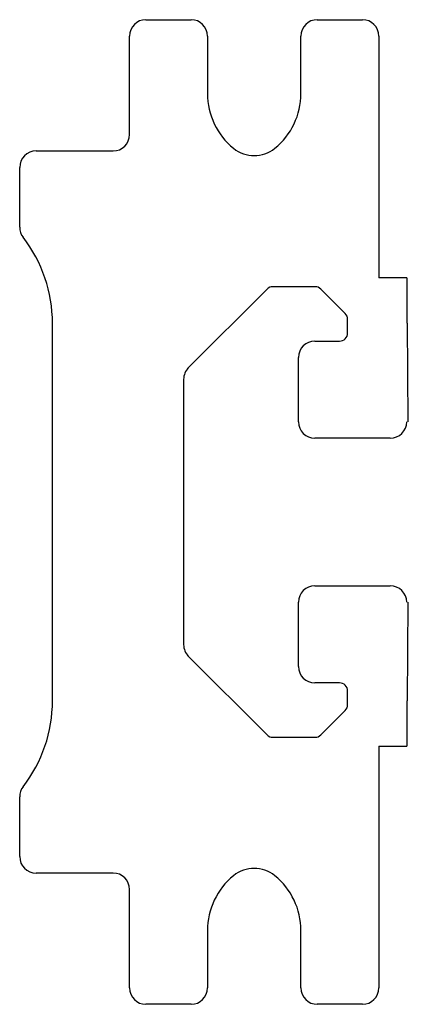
# Model space of a CAD drawing. Header units: millimetres. Extents: x 13.7 to 37.4, y 5.1 to 65.1.
import ezdxf

# ---------------------------------------------------------------- set-up
doc = ezdxf.new("R2010")
doc.units = ezdxf.units.MM
doc.header["$LTSCALE"] = 4.597666
doc.layers.get('0').update_dxf_attribs({"linetype": 'CONTINUOUS'})

msp = doc.modelspace()

# ---------------------------------------------------------------- linework, layer by layer
at = {"color": 7}
for p, q in [((21.433, 65.05), (24.183, 65.05)), ((31.883, 65.05), (34.633, 65.05)), ((20.433, 58.05), (20.433, 64.05)), ((25.183, 64.05), (25.183, 60.55)), ((30.883, 60.55), (30.883, 64.05)), ((35.633, 64.05), (35.633, 49.326)), ((14.733, 57.05), (19.433, 57.05)), ((13.733, 52.403), (13.733, 56.05)), ((37.333, 49.326), (35.633, 49.326)), ((37.333, 49.326), (37.333, 46.55)), ((23.977, 43.795), (28.817, 48.634)), ((31.746, 48.78), (29.17, 48.78)), ((32.1, 48.634), (33.587, 47.147)), ((15.733, 23.55), (15.733, 46.55)), ((33.733, 45.965), (33.733, 46.794)), ((37.433, 40.55), (37.383, 46.55)), ((31.733, 45.465), (33.233, 45.465)), ((30.733, 40.55), (30.733, 44.465)), ((23.733, 43.136), (23.733, 26.965)), ((36.333, 39.55), (31.733, 39.55)), ((31.733, 30.55), (36.333, 30.55)), ((30.733, 25.636), (30.733, 29.55)), ((37.383, 23.55), (37.433, 29.55)), ((28.817, 21.467), (23.977, 26.306)), ((33.233, 24.636), (31.733, 24.636)), ((33.733, 23.307), (33.733, 24.136)), ((37.333, 23.55), (37.333, 20.775)), ((33.587, 22.954), (32.1, 21.467)), ((29.17, 21.32), (31.746, 21.32)), ((35.633, 20.775), (37.333, 20.775)), ((35.633, 20.775), (35.633, 6.05)), ((13.733, 14.05), (13.733, 17.698)), ((19.433, 13.05), (14.733, 13.05)), ((20.433, 6.05), (20.433, 12.05)), ((25.183, 9.55), (25.183, 6.05)), ((30.883, 6.05), (30.883, 9.55)), ((24.183, 5.05), (21.433, 5.05)), ((34.633, 5.05), (31.883, 5.05))]:
    msp.add_line(p, q, dxfattribs=at)
for centre, radius, start, end in [((21.433, 64.05), 1, 90, 180), ((24.183, 64.05), 1, 0, 90), ((31.883, 64.05), 1, 90, 180), ((34.633, 64.05), 1, 0, 90), ((29.483, 60.55), 4.3, 180, 230.91779), ((26.583, 60.55), 4.3, 309.08221, 360), ((19.433, 58.05), 1, 270, 360), ((14.733, 56.05), 1, 90, 180), ((28.033, 58.765), 2, 230.91779, 309.08221), ((14.733, 52.403), 1, 180, 217.73501), ((7.171, 46.55), 8.562, 0, 37.73501), ((29.17, 48.28), 0.5, 90, 135), ((31.746, 48.28), 0.5, 45, 90), ((33.233, 46.794), 0.5, 0, 45), ((33.233, 45.965), 0.5, 270, 360), ((31.733, 44.465), 1, 90, 180), ((24.733, 43.136), 1, 135, 180), ((31.733, 40.55), 1, 180, 270), ((36.333, 40.55), 1, 270, 360), ((31.733, 29.55), 1, 90, 180), ((36.333, 29.55), 1, 0, 90), ((24.733, 26.965), 1, 180, 225), ((31.733, 25.636), 1, 180, 270), ((33.233, 24.136), 0.5, 0, 90), ((7.171, 23.55), 8.562, 322.26499, 360), ((33.233, 23.307), 0.5, 315, 360), ((29.17, 21.82), 0.5, 225, 270), ((31.746, 21.82), 0.5, 270, 315), ((14.733, 17.698), 1, 142.26499, 180), ((14.733, 14.05), 1, 180, 270), ((28.033, 11.336), 2, 50.91779, 129.08221), ((19.433, 12.05), 1, 0, 90), ((29.483, 9.55), 4.3, 129.08221, 180), ((26.583, 9.55), 4.3, 0, 50.91779), ((21.433, 6.05), 1, 180, 270), ((24.183, 6.05), 1, 270, 360), ((31.883, 6.05), 1, 180, 270), ((34.633, 6.05), 1, 270, 360)]:
    msp.add_arc(centre, radius, start, end, dxfattribs=at)

doc.saveas('drawing.dxf')
